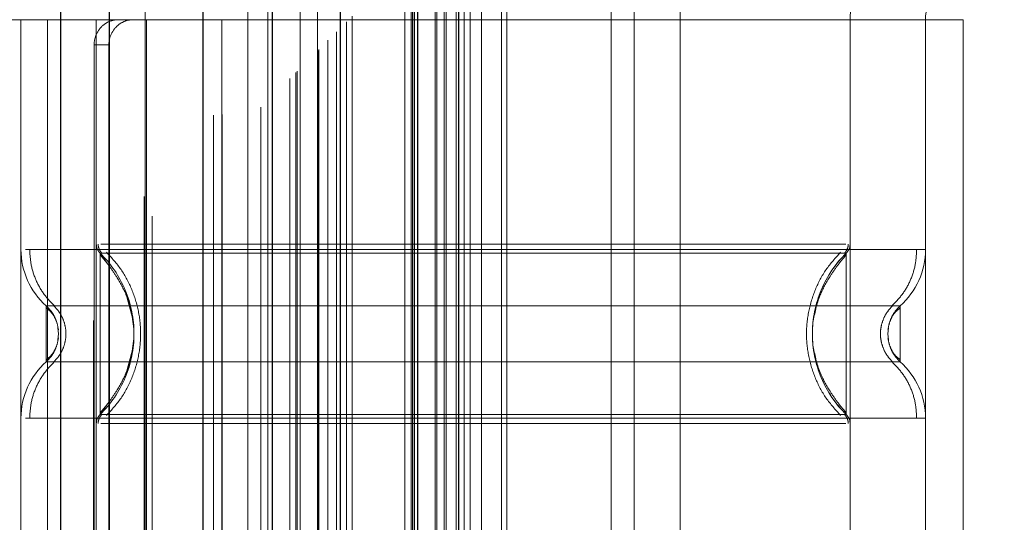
# Model space of a CAD drawing. Header units: inches. Extents: x 0.2 to 10.8, y 0.2 to 8.2.
# Tile 71 of 176: x 3.1396 to 3.2168, y 3.0346 to 3.074. Entities that reach past the tile are written whole.
import ezdxf

# ---------------------------------------------------------------- set-up
doc = ezdxf.new("R2010")
doc.units = ezdxf.units.IN
doc.header["$MEASUREMENT"] = 0
doc.linetypes.add('HIDDEN', pattern=[0.07500000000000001, 0.05, -0.025])
doc.layers.add('DIMENSIONS', color=140, linetype='Continuous')
doc.styles.add('SLDTEXTSTYLE0', font='TXT', dxfattribs={"width": 0.7})
doc.dimstyles.new('SLDDIMSTYLE0', dxfattribs={"dimtxt": 0.0849609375, "dimasz": 0.13, "dimexe": 0, "dimexo": 0.0625, "dimgap": 0.021240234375, "dimtad": 0, "dimtih": 1, "dimtoh": 1, "dimlfac": 20, "dimrnd": 1e-09, "dimzin": 12, "dimdsep": 46, "dimtxsty": 'SLDTEXTSTYLE0', "dimsah": 1, "dimcen": 0.09, "dimadec": 0, "dimazin": 3, "dimtfac": 1, "dimtofl": 0, "dimtmove": 0, "dimatfit": 3, "dimfxl": 0, "dimfrac": 2, "dimtolj": 1, "dimtzin": 12, "dimarcsym": 0})

# ---------------------------------------------------------------- blocks, each defined once
blk = doc.blocks.new('_D_1')
at = {"layer": 'DIMENSIONS'}
for p, q in [((3.252463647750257, 4.97827594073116), (2.6925946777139, 4.97827594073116)), ((2.817594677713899, 4.97827594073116), (2.817594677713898, 4.102190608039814)), ((2.620681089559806, 3.948139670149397), (2.592150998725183, 3.948139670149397)), ((2.592150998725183, 3.948139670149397), (2.592150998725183, 3.813108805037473)), ((3.014508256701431, 3.948139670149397), (3.043038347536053, 3.948139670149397)), ((3.043038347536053, 3.948139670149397), (3.043038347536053, 3.813108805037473)), ((2.592150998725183, 3.813108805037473), (2.620681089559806, 3.813108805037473)), ((3.043038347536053, 3.813108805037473), (3.014508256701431, 3.813108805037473)), ((2.817594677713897, 2.884109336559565), (2.817594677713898, 3.794088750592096)), ((3.252463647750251, 2.884109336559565), (2.692594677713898, 2.884109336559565))]:
    blk.add_line(p, q, dxfattribs=at)
for points in [[(2.817594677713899, 4.97827594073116), (2.797594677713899, 4.84827594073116), (2.837594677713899, 4.84827594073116)], [(2.817594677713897, 2.884109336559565), (2.837594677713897, 3.014109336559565), (2.797594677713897, 3.014109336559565)]]:
    blk.add_solid(points, dxfattribs=at)
at = {"layer": 'DIMENSIONS', "char_height": 0.08333333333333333, "attachment_point": 1, "style": 'SLDTEXTSTYLE0'}
for s, insert in [('41.88', (2.656020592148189, 4.074582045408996)), ('1063.8', (2.620681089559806, 3.920531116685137))]:
    blk.add_mtext(s, dxfattribs=dict(at, insert=insert))

msp = doc.modelspace()

# ---------------------------------------------------------------- linework, layer by layer
at = {"color": 7, "linetype": 'Continuous', "lineweight": 25}
for p, q in [((3.142853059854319, 2.750439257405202), (3.142853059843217, 5.111844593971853)), ((3.146671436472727, 2.750439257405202), (3.146671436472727, 5.111689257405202)), ((3.153963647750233, 5.096275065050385), (3.153963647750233, 2.766110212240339)), ((3.159414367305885, 5.090824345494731), (3.159414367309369, 2.771560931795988)), ((3.164732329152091, 5.08905725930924), (3.164732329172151, 2.773328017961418))]:
    msp.add_line(p, q, dxfattribs=at)
at = {"color": 7, "linetype": 'HIDDEN', "lineweight": 18}
for p, q in [((3.145398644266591, 2.750439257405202), (3.145398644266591, 5.111844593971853)), ((3.146671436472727, 2.750439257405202), (3.146671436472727, 5.111689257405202)), ((3.149452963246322, 5.10430423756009), (3.149452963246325, 2.758084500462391)), ((3.150007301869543, 2.75862799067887), (3.150007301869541, 5.103757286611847)), ((3.157508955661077, 5.096275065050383), (3.157508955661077, 2.766110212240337)), ((3.154809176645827, 2.766525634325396), (3.154809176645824, 5.095859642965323)), ((3.155489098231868, 2.766589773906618), (3.155489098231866, 5.0957955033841)), ((3.158530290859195, 2.767150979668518), (3.158530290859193, 5.095234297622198)), ((3.15907334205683, 5.094690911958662), (3.159073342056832, 2.767692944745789)), ((3.160780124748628, 2.76940081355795), (3.160780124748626, 5.092984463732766)), ((3.161268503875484, 2.769889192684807), (3.161268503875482, 5.09249608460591)), ((3.161358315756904, 2.769979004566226), (3.161358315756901, 5.092406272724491)), ((3.161602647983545, 5.092169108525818), (3.161602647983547, 2.770225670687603)), ((3.162959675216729, 5.090824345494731), (3.162959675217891, 2.771560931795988)), ((3.162978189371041, 2.771597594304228), (3.162978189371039, 5.090788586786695)), ((3.163058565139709, 2.771679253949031), (3.163058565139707, 5.090706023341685)), ((3.163775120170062, 2.772402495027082), (3.163775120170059, 5.089977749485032)), ((3.164449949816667, 2.77307063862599), (3.164449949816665, 5.089314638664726)), ((3.164732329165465, 5.089057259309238), (3.164732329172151, 2.773328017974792)), ((3.165231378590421, 2.773852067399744), (3.165231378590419, 5.088533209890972)), ((3.165669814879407, 2.774290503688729), (3.165669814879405, 5.088094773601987)), ((3.169800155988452, 2.778420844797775), (3.16980015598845, 5.083964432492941)), ((3.170300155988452, 2.778920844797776), (3.17030015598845, 5.083464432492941)), ((3.170550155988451, 5.083214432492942), (3.170550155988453, 2.779170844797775)), ((3.170550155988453, 2.779170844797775), (3.170550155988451, 5.083214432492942)), ((3.170800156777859, 2.779420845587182), (3.170800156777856, 5.082964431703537)), ((3.170828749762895, 2.779431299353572), (3.170828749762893, 5.082938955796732)), ((3.172175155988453, 2.780795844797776), (3.17217515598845, 5.081589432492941)), ((3.172175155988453, 2.780795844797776), (3.17217515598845, 5.081589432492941)), ((3.172319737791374, 2.780940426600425), (3.172319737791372, 5.08144485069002)), ((3.172877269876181, 2.781497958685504), (3.172877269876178, 5.080887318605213)), ((3.173050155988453, 2.781670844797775), (3.173050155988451, 5.080714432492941)), ((3.174023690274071, 2.782633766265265), (3.174023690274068, 5.079751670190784)), ((3.174448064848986, 2.783068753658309), (3.174448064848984, 5.079316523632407)), ((3.174911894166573, 2.783532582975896), (3.17491189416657, 5.078852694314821)), ((3.177366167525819, 2.785986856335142), (3.177366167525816, 5.076398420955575)), ((3.17780323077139, 2.786427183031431), (3.177803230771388, 5.075971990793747)), ((3.185975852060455, 2.799889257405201), (3.185975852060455, 5.062439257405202)), ((3.185975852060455, 2.799889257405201), (3.185975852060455, 5.062439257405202)), ((3.187775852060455, 2.799889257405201), (3.187775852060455, 5.062439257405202)), ((3.191375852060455, 2.799889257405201), (3.191375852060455, 5.062439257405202)), ((3.170413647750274, 2.822717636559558), (3.170413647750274, 5.039667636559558)), ((3.174013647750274, 2.822717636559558), (3.174013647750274, 5.039667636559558)), ((3.175813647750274, 2.822717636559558), (3.175813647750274, 5.039667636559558)), ((3.175813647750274, 2.822717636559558), (3.175813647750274, 5.039667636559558)), ((3.149370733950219, 2.960164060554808), (3.149370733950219, 3.107801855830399)), ((3.155473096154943, 3.074014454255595), (3.133425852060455, 3.074014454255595)), ((3.139725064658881, 3.074014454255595), (3.139725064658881, 2.995274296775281)), ((3.139725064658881, 3.074014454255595), (3.13972506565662, 3.056010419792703)), ((3.141812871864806, 3.074014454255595), (3.141812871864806, 2.995274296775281)), ((3.145630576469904, 3.074014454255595), (3.145630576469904, 2.995274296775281)), ((3.145630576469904, 3.074014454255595), (3.145630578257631, 3.056436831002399)), ((3.14956758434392, 2.995274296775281), (3.14956758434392, 3.074014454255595)), ((3.204685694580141, 3.074014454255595), (3.155473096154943, 3.074014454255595)), ((3.155473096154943, 2.995274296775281), (3.155473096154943, 3.074014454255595)), ((3.204685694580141, 3.074014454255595), (3.2046856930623, 3.056436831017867)), ((3.213543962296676, 3.074014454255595), (3.204685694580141, 3.074014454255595)), ((3.204685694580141, 3.074014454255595), (3.204685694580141, 2.995274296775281)), ((3.210591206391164, 3.074014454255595), (3.210591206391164, 2.995274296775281)), ((3.210591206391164, 3.074014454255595), (3.210591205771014, 3.056010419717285)), ((3.213543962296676, 3.074014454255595), (3.213543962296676, 2.995274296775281)), ((3.213543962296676, 3.074014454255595), (3.213543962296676, 2.995274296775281)), ((3.145454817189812, 3.072045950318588), (3.145454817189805, 2.997242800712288)), ((3.146614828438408, 3.072045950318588), (3.145454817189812, 3.072045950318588)), ((3.146614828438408, 3.072045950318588), (3.146614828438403, 2.997242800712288)), ((3.146430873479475, 3.054984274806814), (3.14592524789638, 3.055734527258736)), ((3.142676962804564, 3.049408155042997), (3.142623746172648, 3.049898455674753)), ((3.142677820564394, 3.049408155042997), (3.142625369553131, 3.04989053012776)), ((3.207690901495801, 3.049890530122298), (3.20763845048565, 3.049408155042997)), ((3.142623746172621, 3.048917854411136), (3.142676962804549, 3.049408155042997)), ((3.142625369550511, 3.048925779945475), (3.142677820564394, 3.049408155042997)), ((3.20763845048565, 3.049408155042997), (3.207690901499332, 3.048925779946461)), ((3.145925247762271, 3.04308178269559), (3.14643087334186, 3.043832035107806)), ((3.14006957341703, 3.042805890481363), (3.210591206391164, 3.042805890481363))]:
    msp.add_line(p, q, dxfattribs=at)
at = {"color": 7, "linetype": 'HIDDEN', "lineweight": 18, "flags": 128}
msp.add_lwpolyline([(3.170427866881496, 5.083327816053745), (3.1704285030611, 3.906823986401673), (3.170427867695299, 2.779067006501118)], dxfattribs=at)
at = {"color": 7, "linetype": 'HIDDEN', "lineweight": 18}
for centre, radius, start, end in [((3.213543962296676, 3.074014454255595), 0.00885826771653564, 90, 180), ((3.213543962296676, 3.074014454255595), 0.002952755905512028, 90, 180), ((3.146614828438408, 3.056436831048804), 0.0009842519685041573, 180.0000000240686, 225.5237275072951), ((3.203701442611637, 3.056436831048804), 0.0009842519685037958, 314.4762724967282, 359.9999999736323), ((3.145630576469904, 3.056010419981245), 0.005905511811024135, 180.0000000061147, 228.2366022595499), ((3.204685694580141, 3.056010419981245), 0.005905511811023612, 311.7633977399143, 0), ((3.145630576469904, 3.042805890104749), 0.005905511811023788, 131.7633977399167, 180), ((3.204685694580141, 3.042805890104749), 0.005905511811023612, 0, 48.23660226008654), ((3.146614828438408, 3.04237947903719), 0.0009842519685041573, 134.4762724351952, 180), ((3.203701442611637, 3.04237947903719), 0.0009842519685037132, 2.748019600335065e-08, 45.52372749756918)]:
    msp.add_arc(centre, radius, start, end, dxfattribs=at)
for points, knots in [([(3.173831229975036, 2.78245678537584), (3.173829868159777, 2.78553797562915), (3.173826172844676, 2.793898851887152), (3.173826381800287, 2.807972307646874), (3.173827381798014, 2.824605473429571), (3.173827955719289, 2.841456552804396), (3.173827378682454, 2.867792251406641), (3.173827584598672, 2.903704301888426), (3.173827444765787, 2.988475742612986), (3.173827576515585, 3.155114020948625), (3.173827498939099, 3.479863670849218), (3.173827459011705, 3.975358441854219), (3.173827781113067, 4.430064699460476), (3.173827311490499, 4.76771510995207), (3.173828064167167, 4.890785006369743), (3.173827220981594, 4.968016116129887), (3.173828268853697, 4.999705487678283), (3.173826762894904, 5.025795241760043), (3.173826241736, 5.045834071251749), (3.173828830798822, 5.05886876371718), (3.173834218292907, 5.070050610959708), (3.173841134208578, 5.076846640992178), (3.173844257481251, 5.079915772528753)], [0, 0, 0, 0, 0.004023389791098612, 0.0109175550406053, 0.01837698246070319, 0.02574281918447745, 0.03292153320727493, 0.05276588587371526, 0.0726364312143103, 0.1436152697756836, 0.2703605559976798, 0.4966914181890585, 0.7906276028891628, 0.8641116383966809, 0.9375920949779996, 0.9513310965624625, 0.9649592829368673, 0.9789717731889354, 0.98539884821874, 0.9911257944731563, 0.9959923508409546, 1, 1, 1, 1]), ([(3.147307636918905, 3.074014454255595), (3.147088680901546, 3.074014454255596), (3.146861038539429, 3.073968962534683), (3.1464198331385, 3.073780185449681), (3.146208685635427, 3.073636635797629), (3.145852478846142, 3.073273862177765), (3.145705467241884, 3.073052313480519), (3.14550767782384, 3.072572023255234), (3.145454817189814, 3.072310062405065), (3.145454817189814, 3.072045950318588)], [0, 0, 0, 0, 0.25, 0.25, 0.5, 0.5, 0.75, 0.75, 1, 1, 1, 1]), ([(3.146614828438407, 3.072045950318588), (3.146614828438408, 3.072306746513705), (3.14666538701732, 3.072562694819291), (3.146859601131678, 3.073040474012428), (3.147003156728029, 3.073259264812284), (3.147356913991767, 3.073622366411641), (3.147569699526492, 3.073768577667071), (3.148023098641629, 3.07396344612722), (3.148267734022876, 3.074014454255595), (3.148510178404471, 3.074014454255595)], [0, 0, 0, 0, 0.25, 0.25, 0.5, 0.5, 0.75, 0.75, 1, 1, 1, 1]), ([(3.145773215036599, 3.056441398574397), (3.145776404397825, 3.056376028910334), (3.145782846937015, 3.056243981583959), (3.145844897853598, 3.056054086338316), (3.145936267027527, 3.055876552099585), (3.146025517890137, 3.055779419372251), (3.146069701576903, 3.055731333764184)], [0, 0, 0, 0, 0.247521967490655, 0.4999966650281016, 0.7524730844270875, 1, 1, 1, 1]), ([(3.20434118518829, 3.056436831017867), (3.204285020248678, 3.056436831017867), (3.204085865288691, 3.056436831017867), (3.202569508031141, 3.056436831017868), (3.199879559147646, 3.056436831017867), (3.196168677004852, 3.056436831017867), (3.191669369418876, 3.056436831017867), (3.186530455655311, 3.056436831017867), (3.180955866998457, 3.056436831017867), (3.175158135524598, 3.056436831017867), (3.169360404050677, 3.056436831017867), (3.163785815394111, 3.056436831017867), (3.158646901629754, 3.056436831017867), (3.154147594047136, 3.056436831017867), (3.15043671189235, 3.056436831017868), (3.147746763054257, 3.056436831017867), (3.146230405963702, 3.056436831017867), (3.146031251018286, 3.056436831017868), (3.145975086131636, 3.056436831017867)], [0, 0, 0, 0, 0.02656569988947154, 0.09419917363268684, 0.1618326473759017, 0.2294661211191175, 0.2970995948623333, 0.364733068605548, 0.4323665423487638, 0.5000000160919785, 0.5676334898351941, 0.635266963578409, 0.7029004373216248, 0.7705339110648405, 0.8381673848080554, 0.9058008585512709, 0.9734343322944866, 1, 1, 1, 1]), ([(3.204246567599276, 3.055731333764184), (3.204290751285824, 3.055779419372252), (3.204380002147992, 3.055876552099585), (3.204471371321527, 3.056054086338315), (3.204533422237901, 3.056243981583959), (3.204539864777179, 3.056376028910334), (3.204543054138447, 3.056441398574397)], [0, 0, 0, 0, 0.2475269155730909, 0.5000033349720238, 0.7524780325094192, 1, 1, 1, 1]), ([(3.210591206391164, 3.056010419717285), (3.210459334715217, 3.056010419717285), (3.210195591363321, 3.056010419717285), (3.208088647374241, 3.056010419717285), (3.204813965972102, 3.056010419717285), (3.200373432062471, 3.056010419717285), (3.194970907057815, 3.056010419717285), (3.18880510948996, 3.056010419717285), (3.182115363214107, 3.056010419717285), (3.175158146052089, 3.056010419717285), (3.168200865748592, 3.056010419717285), (3.161511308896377, 3.056010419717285), (3.155344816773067, 3.056010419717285), (3.149944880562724, 3.056010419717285), (3.145494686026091, 3.056010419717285), (3.142256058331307, 3.056010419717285), (3.140392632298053, 3.056010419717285), (3.140149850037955, 3.056010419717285), (3.140069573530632, 3.056010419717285)], [0, 0, 0, 0, 0.06454114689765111, 0.1290822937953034, 0.1936234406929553, 0.2581645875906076, 0.3227057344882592, 0.3872468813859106, 0.4517880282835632, 0.5163291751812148, 0.580870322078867, 0.645411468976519, 0.7099526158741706, 0.7744937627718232, 0.8390349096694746, 0.9035760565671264, 0.9681172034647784, 1, 1, 1, 1]), ([(3.140409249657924, 3.056010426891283), (3.140433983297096, 3.055598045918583), (3.140483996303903, 3.054764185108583), (3.140885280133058, 3.05356718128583), (3.141498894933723, 3.052468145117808), (3.142078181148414, 3.051878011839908), (3.142364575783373, 3.05158625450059)], [0, 0, 0, 0, 0.2473384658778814, 0.5001342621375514, 0.7528702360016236, 1, 1, 1, 1]), ([(3.204391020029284, 3.055734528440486), (3.204395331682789, 3.055734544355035), (3.203628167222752, 3.055734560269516), (3.200702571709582, 3.055734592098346), (3.198535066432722, 3.055734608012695), (3.193121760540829, 3.055734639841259), (3.189879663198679, 3.055734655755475), (3.18281027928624, 3.055734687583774), (3.178984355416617, 3.055734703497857), (3.171332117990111, 3.05573473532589), (3.167505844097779, 3.055734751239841), (3.160437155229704, 3.055734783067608), (3.157193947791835, 3.055734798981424), (3.151781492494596, 3.055734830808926), (3.149613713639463, 3.05573484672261), (3.14668810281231, 3.055734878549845), (3.145919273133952, 3.055734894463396), (3.145925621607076, 3.055734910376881)], [0, 0, 0, 0, 0.125, 0.125, 0.25, 0.25, 0.375, 0.375, 0.5, 0.5, 0.625, 0.625, 0.75, 0.75, 0.875, 0.875, 1, 1, 1, 1]), ([(3.145925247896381, 3.055734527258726), (3.145925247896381, 3.055751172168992), (3.145925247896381, 3.054701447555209), (3.145925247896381, 3.051891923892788), (3.145925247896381, 3.049408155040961), (3.145925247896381, 3.046924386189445), (3.145925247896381, 3.044114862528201), (3.145925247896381, 3.043065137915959), (3.145925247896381, 3.043081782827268)], [6.283185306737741, 6.283185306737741, 6.283185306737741, 6.283185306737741, 7.068583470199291, 7.46128255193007, 7.85398163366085, 8.24668071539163, 8.6393797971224, 9.42477796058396, 9.42477796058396, 9.42477796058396, 9.42477796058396]), ([(3.146438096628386, 3.055793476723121), (3.146835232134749, 3.05535683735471), (3.147629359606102, 3.054483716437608), (3.148454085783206, 3.052894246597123), (3.148980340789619, 3.051189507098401), (3.149161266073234, 3.049408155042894), (3.148980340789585, 3.047626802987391), (3.148454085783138, 3.045922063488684), (3.147629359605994, 3.044332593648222), (3.146835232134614, 3.043459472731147), (3.146438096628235, 3.043022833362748)], [0, 0, 0, 0, 0.1250857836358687, 0.2501263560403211, 0.375155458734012, 0.5000000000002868, 0.6248445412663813, 0.7498736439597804, 0.8749142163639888, 0.9999999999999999, 0.9999999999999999, 0.9999999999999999, 0.9999999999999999]), ([(3.203941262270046, 3.043022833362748), (3.203543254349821, 3.043459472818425), (3.202747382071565, 3.044332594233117), (3.201920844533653, 3.045922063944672), (3.201393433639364, 3.047626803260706), (3.201212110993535, 3.049408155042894), (3.201393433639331, 3.051189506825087), (3.201920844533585, 3.052894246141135), (3.202747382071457, 3.054483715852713), (3.203543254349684, 3.055356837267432), (3.203941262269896, 3.055793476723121)], [0, 0, 0, 0, 0.1250856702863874, 0.2501262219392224, 0.3751553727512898, 0.4999999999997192, 0.6248446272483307, 0.7498737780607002, 0.8749143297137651, 1, 1, 1, 1]), ([(3.204391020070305, 3.043081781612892), (3.202702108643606, 3.044720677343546), (3.200770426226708, 3.049408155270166), (3.202702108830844, 3.054095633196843), (3.204391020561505, 3.055734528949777)], [0.02713175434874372, 0.02713175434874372, 0.02713175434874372, 0.02713175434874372, 0.499999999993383, 0.9728682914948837, 0.9728682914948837, 0.9728682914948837, 0.9728682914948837]), ([(3.204391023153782, 3.043081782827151), (3.204391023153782, 3.043065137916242), (3.204391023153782, 3.044114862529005), (3.204391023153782, 3.046924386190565), (3.204391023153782, 3.049408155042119), (3.204391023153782, 3.051891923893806), (3.204391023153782, 3.054701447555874), (3.204391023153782, 3.055751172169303), (3.204391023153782, 3.055734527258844)], [3.14159265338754, 3.14159265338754, 3.14159265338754, 3.14159265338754, 3.92699081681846, 4.31968989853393, 4.71238898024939, 5.10508806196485, 5.49778714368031, 6.28318530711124, 6.28318530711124, 6.28318530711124, 6.28318530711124]), ([(3.207951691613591, 3.05158625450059), (3.208238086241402, 3.051878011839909), (3.208817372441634, 3.05246814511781), (3.209430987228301, 3.053567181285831), (3.209832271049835, 3.054764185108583), (3.209882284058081, 3.055598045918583), (3.209907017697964, 3.056010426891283)], [0, 0, 0, 0, 0.2471297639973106, 0.4998657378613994, 0.7526615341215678, 1, 1, 1, 1]), ([(3.148537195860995, 3.050293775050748), (3.14839959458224, 3.051017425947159), (3.148167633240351, 3.052237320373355), (3.147341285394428, 3.053701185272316), (3.146613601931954, 3.054792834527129), (3.14616521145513, 3.055326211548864), (3.145925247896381, 3.055611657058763)], [0, 0, 0, 0, 0.3903267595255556, 0.6579932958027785, 0.816969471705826, 1, 1, 1, 1]), ([(3.204391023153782, 3.055611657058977), (3.204151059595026, 3.055326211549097), (3.203702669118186, 3.054792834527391), (3.202974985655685, 3.053701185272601), (3.202148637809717, 3.052237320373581), (3.201916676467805, 3.051017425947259), (3.201779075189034, 3.050293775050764)], [0, 0, 0, 0, 0.183030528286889, 0.3420067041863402, 0.6096732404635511, 1, 1, 1, 1]), ([(3.14795162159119, 3.046328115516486), (3.148266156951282, 3.047354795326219), (3.148895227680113, 3.04940815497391), (3.148266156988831, 3.05146151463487), (3.147951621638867, 3.052488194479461)], [0, 0, 0, 0, 0.4999999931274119, 1, 1, 1, 1]), ([(3.20861955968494, 3.051604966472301), (3.208625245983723, 3.051604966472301), (3.20665803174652, 3.051604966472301), (3.199051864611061, 3.051604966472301), (3.188454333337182, 3.051604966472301), (3.175158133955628, 3.051604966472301), (3.161861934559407, 3.051604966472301), (3.151264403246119, 3.051604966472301), (3.143658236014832, 3.051604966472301), (3.141691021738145, 3.051604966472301), (3.141696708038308, 3.051604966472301)], [4.71241410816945, 4.71241410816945, 4.71241410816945, 4.71241410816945, 5.15721612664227, 5.4883921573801, 5.8858033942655, 6.2832146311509, 6.68062586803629, 7.07803710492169, 7.40921313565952, 7.854015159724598, 7.854015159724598, 7.854015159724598, 7.854015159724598]), ([(3.142351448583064, 3.050725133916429), (3.142276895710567, 3.050869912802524), (3.142107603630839, 3.051198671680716), (3.141844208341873, 3.051459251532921), (3.141696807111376, 3.051605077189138)], [0, 0, 0, 0, 0.4403801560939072, 1, 1, 1, 1]), ([(3.141697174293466, 3.051605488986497), (3.141697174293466, 3.051605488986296), (3.141697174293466, 3.051548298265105), (3.141697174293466, 3.051328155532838), (3.141697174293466, 3.051165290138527), (3.141697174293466, 3.05075851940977), (3.141697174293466, 3.050514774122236), (3.141697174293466, 3.049983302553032), (3.141697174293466, 3.049695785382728), (3.141697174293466, 3.049120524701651), (3.141697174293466, 3.04883300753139), (3.141697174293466, 3.048301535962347), (3.141697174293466, 3.048057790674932), (3.141697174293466, 3.047651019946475), (3.141697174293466, 3.047488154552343), (3.141697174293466, 3.047268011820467), (3.141697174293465, 3.047210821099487), (3.141697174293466, 3.047210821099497)], [0, 0, 0, 0, 0.125, 0.125, 0.25, 0.25, 0.375, 0.375, 0.5, 0.5, 0.625, 0.625, 0.75, 0.75, 0.875, 0.875, 1, 1, 1, 1]), ([(3.142484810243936, 3.050406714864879), (3.142464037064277, 3.050474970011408), (3.142383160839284, 3.050740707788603), (3.142127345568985, 3.051161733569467), (3.141840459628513, 3.051457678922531), (3.141697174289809, 3.051605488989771)], [0, 0, 0, 0, 0.1474872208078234, 0.5742120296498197, 0.9999999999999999, 0.9999999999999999, 0.9999999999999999, 0.9999999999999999]), ([(3.142660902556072, 3.049717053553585), (3.142631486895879, 3.049895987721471), (3.142572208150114, 3.050256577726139), (3.142361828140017, 3.050740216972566), (3.142076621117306, 3.051156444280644), (3.14182454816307, 3.05134085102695), (3.141697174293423, 3.051434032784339)], [0, 0, 0, 0, 0.2435770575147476, 0.4908590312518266, 0.742728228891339, 1, 1, 1, 1]), ([(3.142266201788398, 3.051624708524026), (3.14241162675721, 3.051477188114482), (3.142702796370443, 3.051181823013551), (3.143008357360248, 3.050630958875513), (3.143205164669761, 3.050034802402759), (3.143273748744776, 3.049408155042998), (3.143205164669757, 3.048781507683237), (3.143008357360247, 3.048185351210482), (3.142702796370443, 3.047634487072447), (3.142411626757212, 3.047339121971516), (3.142266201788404, 3.047191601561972)], [0, 0, 0, 0, 0.1248322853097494, 0.24993897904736, 0.3751056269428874, 0.500000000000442, 0.6248943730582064, 0.7500610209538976, 0.875167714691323, 1, 1, 1, 1]), ([(3.208050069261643, 3.047191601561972), (3.207904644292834, 3.047339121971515), (3.207613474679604, 3.047634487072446), (3.207307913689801, 3.048185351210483), (3.207111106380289, 3.048781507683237), (3.207042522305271, 3.049408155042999), (3.207111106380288, 3.050034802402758), (3.207307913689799, 3.050630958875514), (3.207613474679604, 3.05118182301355), (3.207904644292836, 3.051477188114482), (3.208050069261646, 3.051624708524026)], [0, 0, 0, 0, 0.1248322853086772, 0.2499389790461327, 0.3751056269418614, 0.4999999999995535, 0.624894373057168, 0.7500610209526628, 0.8751677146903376, 0.9999999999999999, 0.9999999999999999, 0.9999999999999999, 0.9999999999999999]), ([(3.208619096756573, 3.051434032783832), (3.208491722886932, 3.051340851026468), (3.208239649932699, 3.051156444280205), (3.207954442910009, 3.050740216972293), (3.207744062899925, 3.050256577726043), (3.207684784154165, 3.049895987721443), (3.207655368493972, 3.049717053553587)], [0, 0, 0, 0, 0.25727177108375, 0.5091409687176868, 0.7564229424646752, 1, 1, 1, 1]), ([(3.208619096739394, 3.05160548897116), (3.208475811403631, 3.051457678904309), (3.208188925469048, 3.051161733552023), (3.20793311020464, 3.050740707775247), (3.207852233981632, 3.050474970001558), (3.207831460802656, 3.050406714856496)], [0, 0, 0, 0, 0.4257879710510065, 0.8525127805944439, 1, 1, 1, 1]), ([(3.208619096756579, 3.047210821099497), (3.208619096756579, 3.047210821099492), (3.208619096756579, 3.047268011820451), (3.208619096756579, 3.047488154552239), (3.208619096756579, 3.047651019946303), (3.208619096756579, 3.048057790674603), (3.208619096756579, 3.048301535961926), (3.208619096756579, 3.048833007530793), (3.208619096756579, 3.049120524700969), (3.208619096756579, 3.049695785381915), (3.208619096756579, 3.049983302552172), (3.208619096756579, 3.05051477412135), (3.208619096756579, 3.050758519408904), (3.208619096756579, 3.05116529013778), (3.208619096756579, 3.051328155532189), (3.208619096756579, 3.051548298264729), (3.208619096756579, 3.051605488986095), (3.208619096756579, 3.051605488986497)], [0, 0, 0, 0, 0.125, 0.125, 0.25, 0.25, 0.375, 0.375, 0.5, 0.5, 0.625, 0.625, 0.75, 0.75, 0.875, 0.875, 1, 1, 1, 1]), ([(3.141697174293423, 3.047382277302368), (3.141824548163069, 3.047475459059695), (3.142076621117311, 3.047659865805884), (3.142361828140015, 3.048076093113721), (3.142572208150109, 3.048559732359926), (3.142631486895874, 3.048920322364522), (3.142660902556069, 3.049099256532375)], [0, 0, 0, 0, 0.2572717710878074, 0.5091409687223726, 0.7564229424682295, 1, 1, 1, 1]), ([(3.207655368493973, 3.049099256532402), (3.207684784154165, 3.04892032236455), (3.207744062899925, 3.048559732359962), (3.207954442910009, 3.048076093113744), (3.208239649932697, 3.047659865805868), (3.208491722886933, 3.047475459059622), (3.208619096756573, 3.047382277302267)], [0, 0, 0, 0, 0.2435770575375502, 0.4908590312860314, 0.7427282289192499, 1, 1, 1, 1]), ([(3.141696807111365, 3.047211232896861), (3.141844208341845, 3.047357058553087), (3.142107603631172, 3.047617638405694), (3.142276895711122, 3.047946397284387), (3.142351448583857, 3.048091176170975)], [0, 0, 0, 0, 0.5596198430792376, 1, 1, 1, 1]), ([(3.141697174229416, 3.047210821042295), (3.141840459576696, 3.04735863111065), (3.14212734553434, 3.047654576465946), (3.142383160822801, 3.048075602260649), (3.142464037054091, 3.048341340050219), (3.14248481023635, 3.048409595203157)], [0, 0, 0, 0, 0.4257879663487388, 0.8525127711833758, 1, 1, 1, 1]), ([(3.145925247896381, 3.04320465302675), (3.146165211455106, 3.043490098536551), (3.146613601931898, 3.044023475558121), (3.147341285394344, 3.04511512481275), (3.148167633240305, 3.046578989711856), (3.148399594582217, 3.047798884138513), (3.148537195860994, 3.048522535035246)], [0, 0, 0, 0, 0.18303052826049, 0.3420067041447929, 0.6096732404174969, 0.9999999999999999, 0.9999999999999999, 0.9999999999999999, 0.9999999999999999]), ([(3.201779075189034, 3.04852253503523), (3.201916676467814, 3.047798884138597), (3.202148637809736, 3.046578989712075), (3.202974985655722, 3.045115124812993), (3.20370266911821, 3.044023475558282), (3.204151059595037, 3.043490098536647), (3.204391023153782, 3.043204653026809)], [0, 0, 0, 0, 0.3903267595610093, 0.6579932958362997, 0.8169694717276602, 0.9999999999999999, 0.9999999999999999, 0.9999999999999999, 0.9999999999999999]), ([(3.207831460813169, 3.048409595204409), (3.207852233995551, 3.04834134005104), (3.20793311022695, 3.048075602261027), (3.208188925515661, 3.047654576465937), (3.208475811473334, 3.047358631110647), (3.208619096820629, 3.047210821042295)], [0, 0, 0, 0, 0.1474872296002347, 0.5742120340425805, 1, 1, 1, 1]), ([(3.14236457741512, 3.047230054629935), (3.142078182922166, 3.046938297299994), (3.141498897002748, 3.046348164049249), (3.140885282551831, 3.045249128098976), (3.140483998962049, 3.044052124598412), (3.140433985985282, 3.043218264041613), (3.140409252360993, 3.042805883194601)], [0, 0, 0, 0, 0.2471297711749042, 0.4998657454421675, 0.7526615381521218, 1, 1, 1, 1]), ([(3.14169671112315, 3.04721134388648), (3.141691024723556, 3.04721134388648), (3.143658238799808, 3.04721134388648), (3.151264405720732, 3.04721134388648), (3.161861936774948, 3.04721134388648), (3.175158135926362, 3.04721134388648), (3.188454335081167, 3.04721134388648), (3.199051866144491, 3.04721134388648), (3.20665803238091, 3.04721134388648), (3.208625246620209, 3.04721134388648), (3.208619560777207, 3.04721134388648)], [4.712364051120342, 4.712364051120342, 4.712364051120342, 4.712364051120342, 5.15716607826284, 5.488342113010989, 5.885753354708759, 6.28316459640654, 6.68057583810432, 7.077987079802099, 7.40916311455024, 7.85396503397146, 7.85396503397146, 7.85396503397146, 7.85396503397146]), ([(3.209907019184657, 3.042805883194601), (3.209882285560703, 3.043218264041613), (3.209832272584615, 3.04405212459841), (3.209430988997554, 3.045249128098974), (3.208817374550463, 3.046348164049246), (3.208238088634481, 3.046938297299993), (3.207951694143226, 3.047230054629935)], [0, 0, 0, 0, 0.247338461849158, 0.5001342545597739, 0.752870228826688, 1, 1, 1, 1]), ([(3.146069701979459, 3.043084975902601), (3.1460255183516, 3.04303689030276), (3.145936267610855, 3.042939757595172), (3.145844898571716, 3.042762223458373), (3.145782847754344, 3.042572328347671), (3.14577640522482, 3.042440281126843), (3.145773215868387, 3.042374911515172)], [0, 0, 0, 0, 0.247526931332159, 0.5000033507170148, 0.7524780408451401, 0.9999999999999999, 0.9999999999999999, 0.9999999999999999, 0.9999999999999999]), ([(3.145925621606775, 3.043081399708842), (3.145919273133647, 3.043081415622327), (3.146688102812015, 3.043081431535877), (3.149613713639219, 3.043081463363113), (3.151781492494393, 3.043081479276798), (3.157193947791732, 3.043081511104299), (3.16043715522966, 3.043081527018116), (3.16750584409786, 3.043081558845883), (3.171332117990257, 3.043081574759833), (3.178984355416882, 3.043081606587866), (3.182810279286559, 3.043081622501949), (3.18987966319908, 3.043081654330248), (3.19312176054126, 3.043081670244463), (3.198535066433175, 3.043081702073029), (3.200702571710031, 3.043081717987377), (3.203628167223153, 3.043081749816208), (3.204395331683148, 3.043081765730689), (3.204391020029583, 3.043081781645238)], [0, 0, 0, 0, 0.125, 0.125, 0.25, 0.25, 0.375, 0.375, 0.5, 0.5, 0.625, 0.625, 0.75, 0.75, 0.875, 0.875, 1, 1, 1, 1]), ([(3.204543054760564, 3.042374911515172), (3.204539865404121, 3.042440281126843), (3.204533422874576, 3.042572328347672), (3.204471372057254, 3.042762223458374), (3.204380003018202, 3.042939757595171), (3.204290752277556, 3.04303689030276), (3.204246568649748, 3.043084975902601)], [0, 0, 0, 0, 0.2475219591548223, 0.499996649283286, 0.7524730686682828, 1, 1, 1, 1]), ([(3.145975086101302, 3.042379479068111), (3.146031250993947, 3.042379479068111), (3.146230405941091, 3.042379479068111), (3.147746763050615, 3.042379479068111), (3.150436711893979, 3.042379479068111), (3.154147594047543, 3.042379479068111), (3.158646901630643, 3.042379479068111), (3.163785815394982, 3.042379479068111), (3.169360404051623, 3.042379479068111), (3.175158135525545, 3.042379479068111), (3.180955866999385, 3.042379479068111), (3.186530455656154, 3.042379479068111), (3.191669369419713, 3.042379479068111), (3.196168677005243, 3.042379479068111), (3.199879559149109, 3.042379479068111), (3.202569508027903, 3.042379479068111), (3.204085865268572, 3.042379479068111), (3.204285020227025, 3.042379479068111), (3.204341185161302, 3.042379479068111)], [0, 0, 0, 0, 0.02656567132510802, 0.0941991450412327, 0.1618326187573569, 0.2294660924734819, 0.2970995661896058, 0.3647330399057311, 0.4323665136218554, 0.4999999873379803, 0.5676334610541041, 0.6352669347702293, 0.7029004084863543, 0.7705338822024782, 0.8381673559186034, 0.9058008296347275, 0.9734343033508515, 1, 1, 1, 1])]:
    msp.add_open_spline(points, degree=3, knots=knots, dxfattribs=at)
for points in [[(3.148580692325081, 3.049408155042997), (3.148582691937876, 3.050583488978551), (3.148109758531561, 3.052929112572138), (3.146762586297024, 3.054911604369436), (3.145925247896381, 3.055734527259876)], [(3.204391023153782, 3.055734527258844), (3.203553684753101, 3.05491160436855), (3.202206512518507, 3.052929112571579), (3.201733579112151, 3.050583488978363), (3.201735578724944, 3.049408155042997)], [(3.145925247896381, 3.043081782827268), (3.146762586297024, 3.043904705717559), (3.148109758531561, 3.045887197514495), (3.148582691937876, 3.048232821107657), (3.148580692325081, 3.049408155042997)], [(3.201735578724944, 3.049408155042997), (3.201733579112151, 3.048232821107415), (3.202206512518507, 3.045887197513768), (3.203553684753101, 3.043904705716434), (3.204391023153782, 3.043081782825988)]]:
    msp.add_open_spline(points, degree=3, dxfattribs=at)

# ---------------------------------------------------------------- dimensions: what is measured, and where the dimension line sits
at = {"layer": 'DIMENSIONS'}
dim = msp.add_linear_dim(base=(2.817594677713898, 2.884109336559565), p1=(3.302463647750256, 4.97827594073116), p2=(3.302463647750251, 2.884109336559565), angle=90.0000000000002, dimstyle='SLDDIMSTYLE0', dxfattribs=at)
dim.commit()
dim.dimension.update_dxf_attribs({"geometry": '_D_1', "text_midpoint": (2.817594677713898, 3.948139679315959), "dimtype": 160})

doc.saveas('drawing.dxf')
